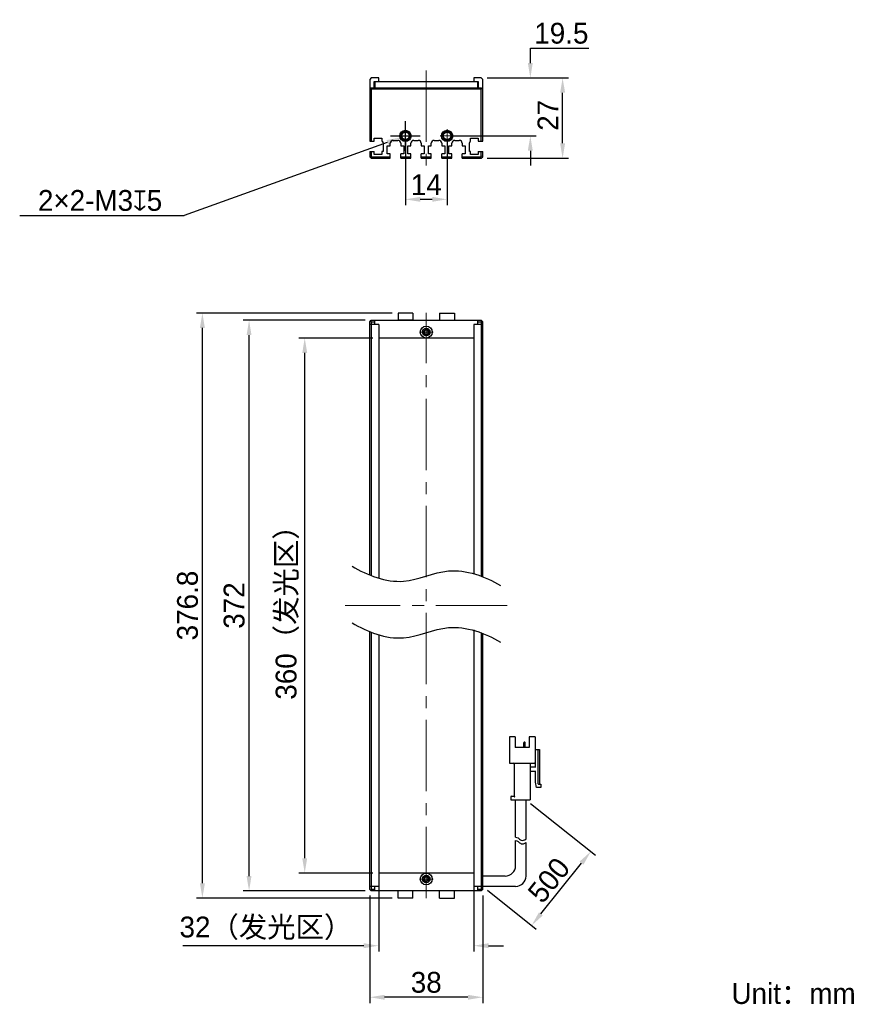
# Model space of a CAD drawing. Header units: millimetres. Extents: x 62 to 204, y 72 to 237.
import ezdxf

# ---------------------------------------------------------------- set-up
doc = ezdxf.new("R2010")
doc.units = ezdxf.units.MM
doc.header["$PDSIZE"] = -5
doc.linetypes.add('点画线', pattern=[18, 12, -2, 2, -2])
for name, color, linetype, lineweight in [('中心线层', 1, '点画线', 18), ('标注', 3, 'Continuous', 25), ('粗实线', 7, 'Continuous', 30), ('粗实线层', 7, 'Continuous', 35)]:
    doc.layers.add(name, color=color, linetype=linetype, lineweight=lineweight)
doc.styles.add('标准', font='txt', dxfattribs={"width": 0.667})
doc.dimstyles.new('CST Standard', dxfattribs={"dimtxt": 3.5, "dimasz": 2.5, "dimexe": 1, "dimexo": 1, "dimgap": 0.6, "dimtad": 1, "dimtoh": 1, "dimdsep": 46, "dimtxsty": 'Standard', "dimcen": -2.5, "dimdle": 5, "dimadec": 0, "dimazin": 2, "dimtfac": 1, "dimtofl": 0, "dimtmove": 0, "dimatfit": 0, "dimfxl": 1, "dimtolj": 1, "dimarcsym": 0})

# ---------------------------------------------------------------- blocks, each defined once
blk = doc.blocks.new('*X1')
at = {"layer": 'Defpoints', "color": 0}
for p in [(109.54, 183.81), (121.98, 183.81), (121.98, 93.81)]:
    blk.add_point(p, dxfattribs=at)
at = {"layer": '标注', "color": 0, "linetype": 'Continuous', "lineweight": -2, "ltscale": 3}
for p, q in [((120.98, 183.81), (108.54, 183.81)), ((120.98, 93.81), (108.54, 93.81))]:
    blk.add_line(p, q, dxfattribs=at)
at = {"layer": '标注', "color": 9, "linetype": 'Continuous', "lineweight": -2, "ltscale": 3}
blk.add_line((109.54, 96.31), (109.54, 181.31), dxfattribs=at)
at = {"layer": '标注', "color": 9}
for points in [[(109.96, 181.31), (109.13, 181.31), (109.54, 183.81)], [(109.13, 96.31), (109.96, 96.31), (109.54, 93.81)]]:
    blk.add_solid(points, dxfattribs=at)
at = {"layer": '标注', "color": 7, "insert": (106.63, 138.81), "char_height": 3.5, "attachment_point": 5, "rotation": 90}
blk.add_mtext('\\A1;{\\fFZLanTingHei-R-GBK|b0|i0|c134|p2;360（发光区）}', dxfattribs=at)
blk = doc.blocks.new('*X2')
at = {"layer": 'Defpoints', "color": 0}
for p in [(100.18, 186.81), (120.73, 186.81), (120.73, 90.81)]:
    blk.add_point(p, dxfattribs=at)
at = {"layer": '标注', "color": 0, "linetype": 'Continuous', "lineweight": -2, "ltscale": 3}
for p, q in [((119.73, 186.81), (99.18, 186.81)), ((119.73, 90.81), (99.18, 90.81))]:
    blk.add_line(p, q, dxfattribs=at)
at = {"layer": '标注', "color": 9, "linetype": 'Continuous', "lineweight": -2, "ltscale": 3}
blk.add_line((100.18, 93.31), (100.18, 184.31), dxfattribs=at)
at = {"layer": '标注', "color": 9}
for points in [[(100.59, 184.31), (99.76, 184.31), (100.18, 186.81)], [(99.76, 93.31), (100.59, 93.31), (100.18, 90.81)]]:
    blk.add_solid(points, dxfattribs=at)
at = {"layer": '标注', "color": 7, "insert": (97.68, 138.81), "char_height": 3.5, "attachment_point": 5, "rotation": 90}
blk.add_mtext('\\A1;{\\fFZLanTingHei-R-GBK|b0|i0|c134|p2;372}', dxfattribs=at)
blk = doc.blocks.new('*X3')
at = {"layer": 'Defpoints', "color": 0}
for p in [(121.98, 93.81), (137.98, 93.81), (121.98, 81.59)]:
    blk.add_point(p, dxfattribs=at)
at = {"layer": '标注', "color": 0, "linetype": 'Continuous', "lineweight": -2, "ltscale": 3}
for p, q in [((121.98, 92.81), (121.98, 80.59)), ((137.98, 92.81), (137.98, 80.59))]:
    blk.add_line(p, q, dxfattribs=at)
at = {"layer": '标注', "color": 9, "linetype": 'Continuous', "lineweight": -2, "ltscale": 3}
for p, q in [((119.48, 81.59), (89.05, 81.59)), ((140.48, 81.59), (142.98, 81.59))]:
    blk.add_line(p, q, dxfattribs=at)
at = {"layer": '标注', "color": 9}
for points in [[(119.48, 81.17), (119.48, 82.01), (121.98, 81.59)], [(140.48, 82.01), (140.48, 81.17), (137.98, 81.59)]]:
    blk.add_solid(points, dxfattribs=at)
at = {"layer": '标注', "color": 7, "insert": (103.02, 84.51), "char_height": 3.5, "attachment_point": 5}
blk.add_mtext('\\A1;\\A1;{\\fFZLanTingHei-R-GBK|b0|i0|c134|p2;32（发光区）}', dxfattribs=at)
blk = doc.blocks.new('*X4')
at = {"layer": 'Defpoints', "color": 0}
for p in [(120.48, 91.06), (139.48, 91.06), (120.48, 72.92)]:
    blk.add_point(p, dxfattribs=at)
at = {"layer": '标注', "color": 0, "linetype": 'Continuous', "lineweight": -2, "ltscale": 3}
for p, q in [((120.48, 90.06), (120.48, 71.92)), ((139.48, 90.06), (139.48, 71.92))]:
    blk.add_line(p, q, dxfattribs=at)
at = {"layer": '标注', "color": 9, "linetype": 'Continuous', "lineweight": -2, "ltscale": 3}
blk.add_line((136.98, 72.92), (122.98, 72.92), dxfattribs=at)
at = {"layer": '标注', "color": 9}
for points in [[(122.98, 73.33), (122.98, 72.5), (120.48, 72.92)], [(136.98, 72.5), (136.98, 73.33), (139.48, 72.92)]]:
    blk.add_solid(points, dxfattribs=at)
at = {"layer": '标注', "color": 7, "insert": (129.98, 75.41), "char_height": 3.5, "attachment_point": 5}
blk.add_mtext('\\A1;\\A1;{\\fFZLanTingHei-R-GBK|b0|i0|c134|p2;38}', dxfattribs=at)
blk = doc.blocks.new('*X5')
at = {"layer": 'Defpoints', "color": 0}
for p in [(126.48, 217.81), (133.48, 217.81), (133.48, 207.14)]:
    blk.add_point(p, dxfattribs=at)
at = {"layer": '标注', "color": 0, "linetype": 'Continuous', "lineweight": -2, "ltscale": 3}
for p, q in [((126.48, 216.81), (126.48, 206.14)), ((133.48, 216.81), (133.48, 206.14))]:
    blk.add_line(p, q, dxfattribs=at)
at = {"layer": '标注', "color": 9, "linetype": 'Continuous', "lineweight": -2, "ltscale": 3}
blk.add_line((128.98, 207.14), (130.98, 207.14), dxfattribs=at)
at = {"layer": '标注', "color": 9}
for points in [[(128.98, 207.55), (128.98, 206.72), (126.48, 207.14)], [(130.98, 206.72), (130.98, 207.55), (133.48, 207.14)]]:
    blk.add_solid(points, dxfattribs=at)
at = {"layer": '标注', "color": 7, "insert": (129.98, 209.6), "char_height": 3.5, "attachment_point": 5}
blk.add_mtext('\\A1;\\A1;{\\fFZLanTingHei-R-GBK|b0|i0|c134|p2;14}', dxfattribs=at)
blk = doc.blocks.new('*X6')
at = {"layer": 'Defpoints', "color": 0}
for p in [(139.23, 227.56), (147.49, 227.56), (133.48, 217.81)]:
    blk.add_point(p, dxfattribs=at)
at = {"layer": '标注', "color": 9, "linetype": 'Continuous', "lineweight": -2, "ltscale": 3}
for p, q in [((147.49, 232.56), (157.34, 232.56)), ((147.49, 230.06), (147.49, 232.56)), ((147.49, 215.31), (147.49, 212.81))]:
    blk.add_line(p, q, dxfattribs=at)
at = {"layer": '标注', "color": 0, "linetype": 'Continuous', "lineweight": -2, "ltscale": 3}
for p, q in [((140.23, 227.56), (148.49, 227.56)), ((134.48, 217.81), (148.49, 217.81))]:
    blk.add_line(p, q, dxfattribs=at)
at = {"layer": '标注', "color": 9}
for points in [[(147.07, 230.06), (147.9, 230.06), (147.49, 227.56)], [(147.9, 215.31), (147.07, 215.31), (147.49, 217.81)]]:
    blk.add_solid(points, dxfattribs=at)
at = {"layer": '标注', "color": 7, "insert": (152.71, 235.06), "char_height": 3.5, "attachment_point": 5}
blk.add_mtext('\\A1;\\A1;{\\fFZLanTingHei-R-GBK|b0|i0|c134|p2;19.5}', dxfattribs=at)
blk = doc.blocks.new('*X7')
at = {"layer": 'Defpoints', "color": 0}
for p in [(92.33, 188.01), (125.23, 188.01), (125.23, 89.61)]:
    blk.add_point(p, dxfattribs=at)
at = {"layer": '标注', "color": 0, "linetype": 'Continuous', "lineweight": -2, "ltscale": 3}
for p, q in [((124.23, 188.01), (91.33, 188.01)), ((124.23, 89.61), (91.33, 89.61))]:
    blk.add_line(p, q, dxfattribs=at)
at = {"layer": '标注', "color": 9, "linetype": 'Continuous', "lineweight": -2, "ltscale": 3}
blk.add_line((92.33, 92.11), (92.33, 185.51), dxfattribs=at)
at = {"layer": '标注', "color": 9}
for points in [[(92.75, 185.51), (91.91, 185.51), (92.33, 188.01)], [(91.91, 92.11), (92.75, 92.11), (92.33, 89.61)]]:
    blk.add_solid(points, dxfattribs=at)
at = {"layer": '标注', "color": 7, "insert": (89.84, 138.81), "char_height": 3.5, "attachment_point": 5, "rotation": 90}
blk.add_mtext('\\A1;{\\fFZLanTingHei-R-GBK|b0|i0|c134|p2;376.8}', dxfattribs=at)
blk = doc.blocks.new('*X8')
at = {"layer": 'Defpoints', "color": 0}
for p in [(125.78, 217.56), (127.19, 218.07)]:
    blk.add_point(p, dxfattribs=at)
at = {"layer": '标注', "color": 0, "linetype": 'Continuous', "ltscale": 3}
for p, q in [((126.48, 215.31), (126.48, 220.31)), ((123.98, 217.81), (128.98, 217.81))]:
    blk.add_line(p, q, dxfattribs=at)
at = {"layer": '标注', "color": 9, "linetype": 'Continuous', "lineweight": -2, "ltscale": 3}
for p in [(123.43, 216.71), (61.6, 204.44)]:
    blk.add_line(p, (89.25, 204.44), dxfattribs=at)
at = {"layer": '标注', "color": 9}
blk.add_solid([(123.57, 216.32), (123.29, 217.11), (125.78, 217.56)], dxfattribs=at)
at = {"layer": '标注', "color": 7, "insert": (75.12, 206.93), "char_height": 3.5, "attachment_point": 5}
blk.add_mtext('\\A1;\\A1;{\\fFZLanTingHei-R-GBK|b0|i0|c134|p2;2×2-M3\\Fgdt.shx|c168;x\\fFZLanTingHei-R-GBK|b0|i0|c134|p2;5\\P}', dxfattribs=at)
blk = doc.blocks.new('*X9')
at = {"layer": 'Defpoints', "color": 0}
for p in [(146.76, 106.14), (157.66, 97.43), (139.48, 91.56)]:
    blk.add_point(p, dxfattribs=at)
at = {"layer": '标注', "color": 0, "linetype": 'Continuous', "lineweight": -2, "ltscale": 3}
for p, q in [((147.54, 105.52), (158.44, 96.8)), ((140.27, 90.94), (148.48, 84.36))]:
    blk.add_line(p, q, dxfattribs=at)
at = {"layer": '标注', "color": 9, "linetype": 'Continuous', "lineweight": -2, "ltscale": 3}
blk.add_line((149.26, 86.94), (156.09, 95.48), dxfattribs=at)
at = {"layer": '标注', "color": 9}
for points in [[(156.42, 95.22), (155.77, 95.74), (157.66, 97.43)], [(148.94, 87.2), (149.59, 86.68), (147.7, 84.99)]]:
    blk.add_solid(points, dxfattribs=at)
at = {"layer": '标注', "color": 7, "insert": (150.62, 92.61), "char_height": 3.5, "attachment_point": 5, "rotation": 51.3402}
blk.add_mtext('\\A1;{\\fFZLanTingHei-R-GBK|b0|i0|c134|p2;500}', dxfattribs=at)
blk = doc.blocks.new('*X10')
at = {"layer": 'Defpoints', "color": 0}
for p in [(139.23, 227.56), (152.92, 227.56), (139.23, 214.06)]:
    blk.add_point(p, dxfattribs=at)
at = {"layer": '标注', "color": 0, "linetype": 'Continuous', "lineweight": -2, "ltscale": 3}
for p, q in [((140.23, 227.56), (153.92, 227.56)), ((140.23, 214.06), (153.92, 214.06))]:
    blk.add_line(p, q, dxfattribs=at)
at = {"layer": '标注', "color": 9, "linetype": 'Continuous', "lineweight": -2, "ltscale": 3}
blk.add_line((152.92, 216.56), (152.92, 225.06), dxfattribs=at)
at = {"layer": '标注', "color": 9}
for points in [[(153.34, 225.06), (152.5, 225.06), (152.92, 227.56)], [(152.5, 216.56), (153.34, 216.56), (152.92, 214.06)]]:
    blk.add_solid(points, dxfattribs=at)
at = {"layer": '标注', "color": 7, "insert": (150.45, 221.27), "char_height": 3.5, "attachment_point": 5, "rotation": 90}
blk.add_mtext('\\A1;\\A1;{\\fFZLanTingHei-R-GBK|b0|i0|c134|p2;27}', dxfattribs=at)

msp = doc.modelspace()

# ---------------------------------------------------------------- linework, layer by layer
at = {"layer": '中心线层', "color": 0}
for p, q in [((129.9846, 228.8132), (129.9846, 212.8173)), ((126.4846, 216.6719), (126.4846, 218.9545)), ((133.4846, 216.6719), (133.4846, 218.9545)), ((127.6259, 217.8132), (125.3434, 217.8132)), ((127.6259, 217.8132), (125.7596, 217.8132)), ((134.6259, 217.8132), (132.3434, 217.8132)), ((134.6259, 217.8132), (132.7596, 217.8132)), ((129.9846, 89.5598), (129.9846, 188.0598)), ((129.9846, 185.9511), (129.9846, 184.0848)), ((129.9846, 185.9511), (129.9846, 183.6685)), ((131.1259, 184.8098), (128.8434, 184.8098)), ((143.6129, 138.8098), (116.3563, 138.8098)), ((131.1259, 92.8098), (128.8434, 92.8098)), ((129.9846, 93.9511), (129.9846, 92.0848)), ((129.9846, 93.9511), (129.9846, 91.6685))]:
    msp.add_line(p, q, dxfattribs=at)
at = {"layer": '粗实线', "color": 0, "ltscale": 3}
for p, q in [((120.7346, 227.5632), (120.4846, 227.3132)), ((120.4846, 227.3132), (120.4846, 216.9132)), ((121.9846, 227.5632), (120.7346, 227.5632)), ((121.2346, 225.9132), (121.2346, 226.9632)), ((121.2346, 226.9632), (121.9846, 226.9632)), ((121.3346, 226.9132), (121.3346, 225.9132)), ((138.6346, 226.9132), (121.3346, 226.9132)), ((121.9846, 226.9632), (121.9846, 227.5632)), ((139.2346, 227.5632), (137.9846, 227.5632)), ((137.9846, 227.5632), (137.9846, 226.9632)), ((137.9846, 226.9632), (138.7346, 226.9632)), ((138.6346, 225.9132), (138.6346, 226.9132)), ((138.7346, 226.9632), (138.7346, 225.9119)), ((139.4846, 227.3132), (139.2346, 227.5632)), ((139.4846, 216.9132), (139.4846, 227.3132)), ((120.4846, 225.6632), (120.7346, 225.9132)), ((120.7346, 225.6632), (120.6096, 225.7882)), ((120.7346, 225.9132), (139.2346, 225.9132)), ((120.7346, 225.6632), (120.7346, 216.9132)), ((139.2346, 225.6632), (120.7346, 225.6632)), ((139.2346, 225.9132), (139.4846, 225.6632)), ((139.2346, 225.6632), (139.3596, 225.7882)), ((139.2346, 216.9132), (139.2346, 225.6632)), ((121.2346, 216.9132), (121.2346, 217.4132)), ((121.2346, 217.4132), (122.5346, 217.4132)), ((122.5346, 217.4132), (122.5346, 216.9132)), ((124.4346, 217.0632), (125.1846, 217.0632)), ((127.8846, 217.0632), (128.6346, 217.0632)), ((131.3346, 217.0632), (132.0846, 217.0632)), ((134.7846, 217.0632), (135.5346, 217.0632)), ((137.4346, 217.4132), (138.7346, 217.4132)), ((137.4346, 216.9132), (137.4346, 217.4132)), ((138.7346, 217.4132), (138.7346, 216.9132)), ((120.4846, 216.9132), (121.2346, 216.9132)), ((122.7346, 216.6683), (122.7346, 215.1632)), ((123.4346, 214.8132), (123.4346, 216.1132)), ((123.4346, 216.1132), (123.9346, 216.1132)), ((123.9346, 216.1132), (123.9346, 216.5632)), ((125.6846, 216.5632), (125.6846, 216.1132)), ((125.6846, 216.1132), (126.1846, 216.1132)), ((126.1846, 216.1132), (126.1846, 214.8132)), ((126.8846, 216.1132), (127.3846, 216.1132)), ((126.8846, 214.8132), (126.8846, 216.1132)), ((127.3846, 216.1132), (127.3846, 216.5632)), ((129.1346, 216.5632), (129.1346, 216.1132)), ((129.1346, 216.1132), (129.6346, 216.1132)), ((129.6346, 216.1132), (129.6346, 214.8132)), ((130.3346, 216.1132), (130.8346, 216.1132)), ((130.3346, 214.8132), (130.3346, 216.1132)), ((130.8346, 216.1132), (130.8346, 216.5632)), ((132.5846, 216.5632), (132.5846, 216.1132)), ((132.5846, 216.1132), (133.0846, 216.1132)), ((133.0846, 216.1132), (133.0846, 214.8132)), ((133.7846, 216.1132), (134.2846, 216.1132)), ((133.7846, 214.8132), (133.7846, 216.1132)), ((134.2846, 216.1132), (134.2846, 216.5632)), ((136.0346, 216.5632), (136.0346, 216.1132)), ((136.0346, 216.1132), (136.5346, 216.1132)), ((136.5346, 216.1132), (136.5346, 214.8132)), ((137.2346, 215.1632), (137.2346, 216.6683)), ((138.7346, 216.9132), (139.4846, 216.9132)), ((120.4846, 215.1632), (120.4846, 214.3132)), ((120.4846, 215.1632), (121.2346, 215.1632)), ((120.4846, 214.3132), (120.7346, 214.4168)), ((120.4846, 214.3132), (120.7346, 214.0632)), ((120.7346, 215.1632), (120.7346, 214.4168)), ((120.7346, 214.4168), (120.8382, 214.3132)), ((120.7346, 214.0632), (120.8382, 214.3132)), ((120.7346, 214.0632), (123.9346, 214.0632)), ((120.8382, 214.3132), (123.9346, 214.3132)), ((121.2346, 214.6632), (121.2346, 215.1632)), ((122.5346, 214.6632), (121.2346, 214.6632)), ((122.5346, 215.1632), (122.5346, 214.6632)), ((122.7346, 215.1632), (122.5346, 215.1632)), ((123.9346, 214.8132), (123.4346, 214.8132)), ((123.9346, 214.0632), (123.9346, 214.8132)), ((126.1846, 214.8132), (125.6846, 214.8132)), ((125.6846, 214.0632), (125.6846, 214.8132)), ((125.6846, 214.3132), (127.3846, 214.3132)), ((125.6846, 214.0632), (127.3846, 214.0632)), ((127.3846, 214.8132), (126.8846, 214.8132)), ((127.3846, 214.0632), (127.3846, 214.8132)), ((129.6346, 214.8132), (129.1346, 214.8132)), ((129.1346, 214.0632), (129.1346, 214.8132)), ((129.1346, 214.3132), (130.8346, 214.3132)), ((129.1346, 214.0632), (130.8346, 214.0632)), ((130.8346, 214.8132), (130.3346, 214.8132)), ((130.8346, 214.0632), (130.8346, 214.8132)), ((133.0846, 214.8132), (132.5846, 214.8132)), ((132.5846, 214.0632), (132.5846, 214.8132)), ((132.5846, 214.3132), (134.2846, 214.3132)), ((132.5846, 214.0632), (134.2846, 214.0632)), ((134.2846, 214.8132), (133.7846, 214.8132)), ((134.2846, 214.0632), (134.2846, 214.8132)), ((136.5346, 214.8132), (136.0346, 214.8132)), ((136.0346, 214.0632), (136.0346, 214.8132)), ((136.0346, 214.3132), (139.1311, 214.3132)), ((136.0346, 214.0632), (139.2346, 214.0632)), ((137.4346, 215.1632), (137.2346, 215.1632)), ((137.4346, 214.6632), (137.4346, 215.1632)), ((138.7346, 214.6632), (137.4346, 214.6632)), ((138.7346, 215.1632), (139.4846, 215.1632)), ((138.7346, 215.1632), (138.7346, 214.6632)), ((139.1311, 214.3132), (139.2346, 214.4168)), ((139.2346, 214.0632), (139.1311, 214.3132)), ((139.2346, 214.4168), (139.2346, 215.1632)), ((139.4846, 214.3132), (139.2346, 214.4168)), ((139.2346, 214.0632), (139.4846, 214.3132)), ((139.4846, 214.3132), (139.4846, 215.1632)), ((125.2344, 188.0098), (125.2344, 186.8098)), ((127.7344, 188.0098), (125.2344, 188.0098)), ((127.7344, 188.0098), (127.7344, 186.8098)), ((132.2344, 188.0098), (132.2344, 186.8098)), ((132.2344, 188.0098), (134.7344, 188.0098)), ((134.7344, 188.0098), (134.7344, 186.8098)), ((120.4846, 186.5598), (120.7346, 186.8098)), ((120.4846, 143.9002), (120.4846, 186.5598)), ((121.9846, 186.0598), (120.4846, 186.0598)), ((120.6096, 186.6848), (120.7346, 186.5598)), ((120.7346, 186.8098), (139.2346, 186.8098)), ((120.7346, 186.5598), (121.3346, 186.5598)), ((120.7346, 186.5598), (120.7346, 143.7959)), ((121.3346, 186.0598), (121.3346, 186.8098)), ((121.9846, 186.0598), (121.9846, 143.3423)), ((127.7344, 186.8098), (125.2344, 186.8098)), ((139.4846, 186.0598), (137.9846, 186.0598)), ((137.9846, 186.0598), (137.9846, 144.2283)), ((138.6346, 186.0598), (138.6346, 186.8098)), ((138.6346, 186.5598), (139.2346, 186.5598)), ((139.4846, 186.5598), (139.2346, 186.8098)), ((139.2346, 186.5598), (139.3596, 186.6848)), ((139.2346, 186.5598), (139.2347, 143.7895)), ((139.4846, 143.6886), (139.4846, 186.5598)), ((137.9846, 183.8098), (121.9846, 183.8098)), ((120.4846, 91.0598), (120.4846, 134.3726)), ((120.7346, 134.2682), (120.7346, 91.0598)), ((137.9846, 134.7006), (137.9846, 91.5598)), ((139.2347, 134.2618), (139.2347, 91.0598)), ((139.4846, 91.0598), (139.4846, 134.1609)), ((121.9846, 133.8146), (121.9846, 91.5598)), ((144.9539, 116.7015), (143.9623, 116.7015)), ((143.9623, 116.7015), (143.9623, 112.3848)), ((144.9539, 116.7015), (144.9539, 114.9515)), ((148.2789, 116.7015), (147.2873, 116.7015)), ((147.2873, 116.7015), (147.2873, 114.9515)), ((148.2789, 116.7015), (148.2789, 112.3848)), ((147.2873, 114.9515), (144.9539, 114.9515)), ((146.4119, 114.9515), (146.4119, 115.7565)), ((146.5581, 115.8148), (146.4702, 115.8148)), ((146.6164, 114.9515), (146.6164, 115.7565)), ((148.2789, 114.6015), (149.0373, 114.6015)), ((148.3373, 111.5681), (148.3373, 114.6015)), ((148.7456, 114.6015), (148.7456, 108.8848)), ((149.0373, 114.6015), (149.0373, 108.7681)), ((148.3373, 113.9015), (148.2789, 113.9015)), ((144.0789, 112.2681), (148.1623, 112.2681)), ((144.7789, 112.1515), (144.7789, 106.7265)), ((147.4623, 112.1515), (147.4623, 106.1431)), ((147.5789, 111.6848), (148.3373, 111.6848)), ((148.3373, 109.1181), (148.3373, 110.9848)), ((148.3373, 110.8681), (147.5789, 110.8681)), ((148.5123, 108.1848), (148.3373, 109.1181)), ((149.2706, 108.1848), (148.5123, 108.1848)), ((148.8623, 108.7681), (149.2706, 108.7681)), ((149.2706, 108.7681), (149.2706, 108.1848)), ((144.1956, 106.6098), (144.1956, 106.1431)), ((144.1956, 106.1431), (147.4623, 106.1431)), ((144.3123, 106.7265), (144.7789, 106.7265)), ((145.0123, 99.8659), (145.0123, 106.1431)), ((146.7623, 99.5467), (146.7623, 106.1431)), ((145.0123, 95.0598), (145.0123, 99.2673)), ((146.7623, 93.3098), (146.7623, 98.9481)), ((137.9846, 93.8098), (121.9846, 93.8098)), ((143.2623, 93.3098), (139.4846, 93.3098)), ((121.9846, 91.5598), (120.4846, 91.5598)), ((121.3346, 90.8098), (121.3346, 91.5598)), ((139.4846, 91.5598), (137.9846, 91.5598)), ((138.6346, 90.8098), (138.6346, 91.5598)), ((145.0123, 91.5598), (139.4846, 91.5598)), ((120.7346, 90.8098), (120.4846, 91.0598)), ((120.7346, 91.0598), (120.6096, 90.9348)), ((121.3346, 91.0598), (120.7346, 91.0598)), ((139.2346, 90.8098), (120.7346, 90.8098)), ((125.2345, 89.6098), (125.2345, 90.8098)), ((127.7345, 89.6098), (125.2345, 89.6098)), ((127.7345, 89.6098), (127.7345, 90.8098)), ((132.2345, 89.6098), (132.2345, 90.8098)), ((132.2345, 89.6098), (134.7345, 89.6098)), ((134.7345, 89.6098), (134.7345, 90.8098)), ((139.2347, 91.0598), (138.6346, 91.0598)), ((139.4846, 91.0598), (139.2346, 90.8098)), ((139.3597, 90.9348), (139.2347, 91.0598))]:
    msp.add_line(p, q, dxfattribs=at)
for centre, radius in [((126.4846, 217.8132), 0.95), ((133.4846, 217.8132), 0.95), ((126.4846, 217.8132), 0.8), ((126.4846, 217.8132), 0.625), ((133.4846, 217.8132), 0.8), ((133.4846, 217.8132), 0.625), ((129.9848, 184.8098), 1), ((129.9846, 184.8098), 0.625), ((129.9846, 184.8098), 0.4), ((129.9845, 92.8098), 1), ((129.9847, 92.8098), 0.625), ((129.9846, 92.8098), 0.4)]:
    msp.add_circle(centre, radius, dxfattribs=at)
for centre, radius, start, end in [((124.4346, 216.5632), 0.5, 90, 180), ((125.1846, 216.5632), 0.5, 360, 90), ((126.4846, 217.8132), 0.75, 255, 195), ((127.8846, 216.5632), 0.5, 90, 180), ((128.6346, 216.5632), 0.5, 0, 90), ((131.3346, 216.5632), 0.5, 90, 180), ((132.0846, 216.5632), 0.5, 360, 90), ((133.4846, 217.8132), 0.75, 255, 195), ((134.7846, 216.5632), 0.5, 90, 180), ((135.5346, 216.5632), 0.5, 0, 90), ((122.4846, 216.6683), 0.25, 0, 78.463041), ((137.4846, 216.6683), 0.25, 101.536959, 180), ((129.9846, 184.8098), 0.5, 165, 105), ((129.9848, 184.8098), 0.3667, 25.932154, 154.217671), ((129.9848, 184.8098), 0.3667, 205.782329, 334.067846), ((146.4702, 115.7565), 0.0583, 90, 180), ((146.5581, 115.7565), 0.0583, 0, 90), ((144.0789, 112.3848), 0.1167, 180, 270), ((144.6623, 112.1515), 0.1167, 0, 90), ((147.5789, 112.1515), 0.1167, 90, 180), ((147.5789, 111.8015), 0.1167, 180, 270), ((148.1623, 112.3848), 0.1167, 270, 0), ((147.5789, 110.7515), 0.1167, 90, 180), ((148.8623, 108.8848), 0.1167, 180, 270), ((144.3123, 106.6098), 0.1167, 90, 180), ((143.2623, 95.0598), 1.75, 270, 0), ((129.9846, 92.8098), 0.5, 345, 285), ((129.9845, 92.8098), 0.3667, 25.782329, 154.067846), ((145.0123, 93.3098), 1.75, 270, 360), ((129.9845, 92.8098), 0.3667, 205.932154, 334.217671)]:
    msp.add_arc(centre, radius, start, end, dxfattribs=at)
for points, knots in [([(129.6546, 184.9693), (129.6428, 184.9447), (129.6267, 184.8918), (129.6217, 184.8371), (129.6217, 184.8098)], [0, 0, 0, 0, 511.98388701, 1024.45823175, 1024.45823175, 1024.45823175, 1024.45823175]), ([(129.6217, 184.8098), (129.6217, 184.7825), (129.6267, 184.7278), (129.6428, 184.6749), (129.6546, 184.6503)], [0, 0, 0, 0, 512.08816164, 1023.6935713, 1023.6935713, 1023.6935713, 1023.6935713]), ([(130.3479, 184.8098), (130.3479, 184.8373), (130.3429, 184.8923), (130.3266, 184.9455), (130.3146, 184.9702)], [0, 0, 0, 0, 513.03854907, 1025.5826551, 1025.5826551, 1025.5826551, 1025.5826551]), ([(130.3146, 184.6495), (130.3266, 184.6741), (130.3429, 184.7273), (130.3479, 184.7823), (130.3479, 184.8098)], [0, 0, 0, 0, 512.15747331, 1024.81670486, 1024.81670486, 1024.81670486, 1024.81670486]), ([(117.5117, 145.4541), (120.0669, 143.8867), (125.855, 141.6225), (134.0264, 145.9186), (139.8724, 143.7191), (142.4918, 142.1714)], [0, 0, 0, 0, 8.99301432, 16.75348973, 25.88072931, 25.88072931, 25.88072931, 25.88072931]), ([(117.5117, 135.9264), (120.0669, 134.359), (125.855, 132.0948), (134.0264, 136.3909), (139.8724, 134.1914), (142.4918, 132.6438)], [0, 0, 0, 0, 8.99301432, 16.75348973, 25.88072931, 25.88072931, 25.88072931, 25.88072931]), ([(144.7789, 106.7265), (144.7805, 106.7249), (144.7859, 106.7195), (144.7969, 106.7086), (144.8127, 106.6928), (144.8315, 106.6739), (144.8523, 106.6531), (144.8738, 106.6316), (144.8884, 106.617), (144.8956, 106.6098)], [0, 0, 0, 0, 94.85919137, 336.11431554, 671.51878723, 1067.10974962, 1499.17809021, 1947.83202045, 2393.32232081, 2393.32232081, 2393.32232081, 2393.32232081]), ([(145.0123, 99.8659), (145.1514, 99.8445), (145.4717, 99.7282), (146.0225, 99.1716), (146.4829, 99.3473), (146.7623, 99.5467)], [0, 0, 0, 0, 259.83703904, 612.17552914, 1129.08279553, 1129.08279553, 1129.08279553, 1129.08279553]), ([(145.0123, 99.2673), (145.1514, 99.2459), (145.4717, 99.1296), (146.0225, 98.5731), (146.4829, 98.7488), (146.7623, 98.9481)], [0, 0, 0, 0, 259.61860961, 611.66090984, 1128.13364324, 1128.13364324, 1128.13364324, 1128.13364324]), ([(129.6547, 92.9702), (129.6427, 92.9455), (129.6264, 92.8923), (129.6214, 92.8373), (129.6214, 92.8098)], [0, 0, 0, 0, 360.39686028, 721.14679966, 721.14679966, 721.14679966, 721.14679966]), ([(129.6214, 92.8098), (129.6214, 92.7823), (129.6264, 92.7273), (129.6427, 92.6741), (129.6547, 92.6495)], [0, 0, 0, 0, 360.61103876, 720.87453713, 720.87453713, 720.87453713, 720.87453713]), ([(130.3475, 92.8098), (130.3475, 92.8371), (130.3426, 92.8918), (130.3265, 92.9447), (130.3147, 92.9693)], [0, 0, 0, 0, 362.39406726, 724.44650105, 724.44650105, 724.44650105, 724.44650105]), ([(130.3147, 92.6503), (130.3265, 92.6749), (130.3426, 92.7278), (130.3475, 92.7825), (130.3475, 92.8098)], [0, 0, 0, 0, 361.91677845, 724.18025705, 724.18025705, 724.18025705, 724.18025705])]:
    msp.add_open_spline(points, degree=3, knots=knots, dxfattribs=at)

# ---------------------------------------------------------------- texts
at = {"layer": '粗实线层', "color": 0, "insert": (181.3219, 75.2956), "char_height": 3.5, "width": 42.992139, "attachment_point": 1, "style": '标准'}
msp.add_mtext('{\\W1;\\fFZLanTingHei-R-GBK|b0|i0|c134|p2;Unit：mm}', dxfattribs=at)

# ---------------------------------------------------------------- dimensions: what is measured, and where the dimension line sits
at = {"layer": '标注', "color": 0, "ltscale": 3}
for base, p1, p2, text, picture, middle in [((147.4857, 227.5632), (133.4846, 217.8132), (139.2346, 227.5632), '\\A1;{\\fFZLanTingHei-R-GBK|b0|i0|c134|p2;<>}', '*X6', (152.7127, 235.0598)), ((92.33, 188.0098), (125.2345, 89.6098), (125.2344, 188.0098), '{\\fFZLanTingHei-R-GBK|b0|i0|c134|p2;376.8}', '*X7', (89.8426, 138.8098)), ((100.1764, 186.8098), (120.7346, 90.8098), (120.7346, 186.8098), '{\\fFZLanTingHei-R-GBK|b0|i0|c134|p2;372}', '*X2', (97.6798, 138.8098)), ((109.5439, 183.8098), (121.9846, 93.8098), (121.9846, 183.8098), '{\\fFZLanTingHei-R-GBK|b0|i0|c134|p2;360（发光区）}', '*X1', (106.6259, 138.8098))]:
    dim = msp.add_linear_dim(base=base, p1=p1, p2=p2, angle=90, text=text, dimstyle='CST Standard', override={"dimlfac": 2, "dimtxsty": 'Standard', "dimsah": 1, "dimclrd": 9, "dimclrt": 7, "dimtzin": 8}, dxfattribs=at)
    dim.commit()
    dim.dimension.update_dxf_attribs({"geometry": picture, "text_midpoint": middle})
for base, p1, p2, angle, text, override, picture, middle in [((152.9215, 227.5632), (139.2346, 214.0632), (139.2346, 227.5632), 90, '\\A1;{\\fFZLanTingHei-R-GBK|b0|i0|c134|p2;<>}', {"dimlfac": 2, "dimtxsty": 'Standard', "dimsah": 1, "dimclrd": 9, "dimclrt": 7, "dimtzin": 8}, '*X10', (152.9215, 221.2701)), ((157.656, 97.4282), (139.4846, 91.5598), (146.7623, 106.1431), 51.340192, '{\\fFZLanTingHei-R-GBK|b0|i0|c134|p2;500}', {"dimlfac": 2, "dimtxsty": 'Standard', "dimsah": 1, "dimclrd": 9, "dimclrt": 7, "dimtzin": 0}, '*X9', (152.56, 91.0582))]:
    dim = msp.add_linear_dim(base=base, p1=p1, p2=p2, angle=angle, text=text, dimstyle='CST Standard', override=override, dxfattribs=at)
    dim.commit()
    dim.dimension.update_dxf_attribs({"geometry": picture, "text_midpoint": middle, "dimtype": 160})
dim = msp.add_diameter_dim_2p(p1=(127.1905, 218.0668), p2=(125.7788, 217.5597), text='\\A1;{\\fFZLanTingHei-R-GBK|b0|i0|c134|p2;2×2-M3\\Fgdt.shx|c168;x\\fFZLanTingHei-R-GBK|b0|i0|c134|p2;5\\P}', dimstyle='CST Standard', override={"dimlfac": 2, "dimpost": '2×2-M<>{\\fcxgdtshp;b}5\\X(此处端板螺丝可根据需要拆装)', "dimtxsty": 'Standard', "dimsah": 1, "dimclrd": 9, "dimclrt": 7, "dimtzin": 8}, dxfattribs=at)
dim.commit()
dim.dimension.update_dxf_attribs({"geometry": '*X8', "text_midpoint": (75.1242, 204.4381), "dimtype": 163})
for base, p1, p2, picture, middle in [((133.4846, 207.1354), (126.4846, 217.8132), (133.4846, 217.8132), '*X5', (129.9846, 209.5954)), ((120.4846, 72.9176), (139.4846, 91.0598), (120.4846, 91.0598), '*X4', (129.9846, 75.4051))]:
    dim = msp.add_linear_dim(base=base, p1=p1, p2=p2, text='\\A1;{\\fFZLanTingHei-R-GBK|b0|i0|c134|p2;<>}', dimstyle='CST Standard', override={"dimlfac": 2, "dimtxsty": 'Standard', "dimsah": 1, "dimclrd": 9, "dimclrt": 7, "dimtzin": 8}, dxfattribs=at)
    dim.commit()
    dim.dimension.update_dxf_attribs({"geometry": picture, "text_midpoint": middle})
dim = msp.add_linear_dim(base=(121.9846, 81.5895), p1=(137.9846, 93.8098), p2=(121.9846, 93.8098), text='\\A1;{\\fFZLanTingHei-R-GBK|b0|i0|c134|p2;<>}', dimstyle='CST Standard', override={"dimlfac": 2, "dimpost": '（发光区）', "dimtxsty": 'Standard', "dimsah": 1, "dimclrd": 9, "dimclrt": 7, "dimtzin": 8}, dxfattribs=at)
dim.commit()
dim.dimension.update_dxf_attribs({"geometry": '*X3', "text_midpoint": (103.0168, 81.5895), "dimtype": 160})

doc.saveas('drawing.dxf')
